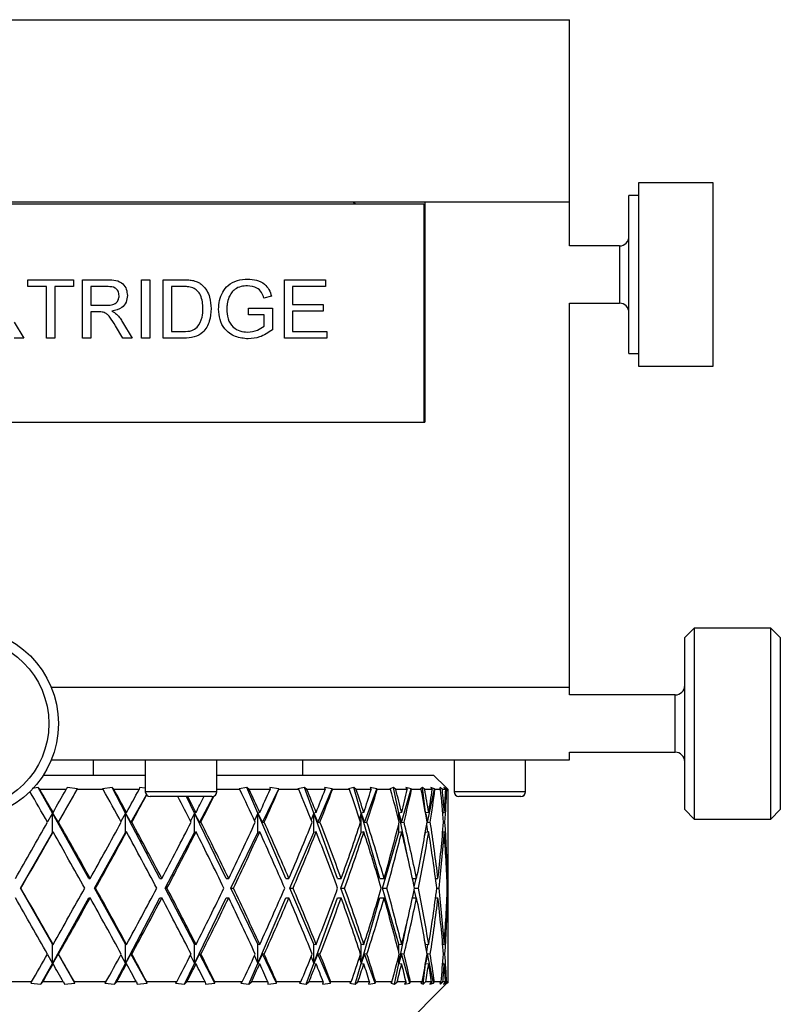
# Model space of a CAD drawing. Header units: inches. Extents: x 1.2 to 20.6, y 1.1 to 16.7.
# Tile 7 of 16: x 11.1 to 12.6, y 3.1 to 5.2. Entities that reach past the tile are written whole.
import ezdxf

# ---------------------------------------------------------------- set-up
doc = ezdxf.new("R2010")
doc.units = ezdxf.units.IN
doc.header["$MEASUREMENT"] = 0

msp = doc.modelspace()

# ---------------------------------------------------------------- linework, layer by layer
at = {"color": 7, "linetype": 'Continuous', "lineweight": 25}
for p, q in [((9.7069, 5.1525), (12.2069, 5.1525)), ((12.2069, 4.7775), (12.2069, 5.1525)), ((12.5025, 4.8165), (12.349, 4.8165)), ((12.349, 4.8165), (12.349, 4.4385)), ((12.5025, 4.4385), (12.5025, 4.8165)), ((12.349, 4.7903), (12.3293, 4.7903)), ((12.3293, 4.4647), (12.3293, 4.7903)), ((10.0048, 4.7775), (12.2069, 4.7775)), ((10.0068, 4.7735), (11.9068, 4.7735)), ((11.7613, 4.7775), (11.7658, 4.773)), ((11.9068, 4.7735), (11.9068, 4.3235)), ((11.9088, 4.7775), (11.9088, 4.3235)), ((11.9088, 4.7775), (12.2068, 4.7775)), ((12.2068, 4.6866), (12.2068, 4.7775)), ((11.9088, 4.6866), (11.9068, 4.6866)), ((12.3096, 4.6866), (12.2068, 4.6866)), ((12.3096, 4.6866), (12.3096, 4.5925)), ((11.0909, 4.6167), (11.1849, 4.6167)), ((11.0909, 4.6028), (11.0909, 4.6167)), ((11.1849, 4.6167), (11.1849, 4.6028)), ((11.2033, 4.6167), (11.2555, 4.6167)), ((11.2033, 4.4965), (11.2033, 4.6167)), ((11.325, 4.6167), (11.342, 4.6167)), ((11.325, 4.4965), (11.325, 4.6167)), ((11.342, 4.6167), (11.342, 4.4965)), ((11.3697, 4.6167), (11.4108, 4.6167)), ((11.3697, 4.4965), (11.3697, 4.6167)), ((11.6193, 4.6167), (11.704, 4.6167)), ((11.6193, 4.4965), (11.6193, 4.6167)), ((11.704, 4.6167), (11.704, 4.6028)), ((11.1294, 4.6028), (11.0909, 4.6028)), ((11.1294, 4.4965), (11.1294, 4.6028)), ((11.1464, 4.6028), (11.1464, 4.4965)), ((11.1849, 4.6028), (11.1464, 4.6028)), ((11.2561, 4.6028), (11.2203, 4.6028)), ((11.2203, 4.6028), (11.2203, 4.5643)), ((11.411, 4.6028), (11.3867, 4.6028)), ((11.3867, 4.6028), (11.3867, 4.5104)), ((11.6362, 4.6028), (11.6362, 4.5659)), ((11.704, 4.6028), (11.6362, 4.6028)), ((12.3096, 4.5925), (12.3096, 4.5685)), ((11.2203, 4.5643), (11.2525, 4.5643)), ((11.5926, 4.5828), (11.5771, 4.5789)), ((11.6362, 4.5659), (11.6994, 4.5659)), ((11.6994, 4.5659), (11.6994, 4.552)), ((11.9068, 4.5685), (11.9088, 4.5685)), ((12.2068, 3.7775), (12.2068, 4.5685)), ((12.2068, 4.5685), (12.3096, 4.5685)), ((11.2203, 4.5505), (11.2203, 4.4965)), ((11.2376, 4.5505), (11.2203, 4.5505)), ((11.5453, 4.5582), (11.5946, 4.5582)), ((11.5453, 4.5443), (11.5453, 4.5582)), ((11.5777, 4.5443), (11.5453, 4.5443)), ((11.5777, 4.5215), (11.5777, 4.5443)), ((11.5946, 4.5582), (11.5946, 4.5137)), ((11.6362, 4.552), (11.6362, 4.5104)), ((11.6994, 4.552), (11.6362, 4.552)), ((11.0625, 4.5297), (11.0823, 4.4965)), ((11.2859, 4.5297), (11.3056, 4.4965)), ((11.2862, 4.4965), (11.2712, 4.5219)), ((11.3867, 4.5104), (11.4114, 4.5104)), ((11.6362, 4.5104), (11.7071, 4.5104)), ((11.7071, 4.5104), (11.7071, 4.4965)), ((11.0823, 4.4965), (11.0628, 4.4965)), ((11.1464, 4.4965), (11.1294, 4.4965)), ((11.2203, 4.4965), (11.2033, 4.4965)), ((11.3056, 4.4965), (11.2862, 4.4965)), ((11.342, 4.4965), (11.325, 4.4965)), ((11.4127, 4.4965), (11.3697, 4.4965)), ((11.7071, 4.4965), (11.6193, 4.4965)), ((12.3293, 4.4647), (12.349, 4.4647)), ((12.349, 4.4385), (12.5025, 4.4385)), ((10.0068, 4.3235), (11.9068, 4.3235)), ((11.9068, 4.3235), (11.9088, 4.3235)), ((12.4639, 3.8994), (12.4442, 3.8797)), ((12.6214, 3.8994), (12.4639, 3.8994)), ((12.4639, 3.8994), (12.4639, 3.5996)), ((12.6411, 3.8797), (12.6214, 3.8994)), ((12.6214, 3.5057), (12.6214, 3.8994)), ((12.4442, 3.6099), (12.4442, 3.8797)), ((12.6411, 3.8797), (12.6411, 3.5253)), ((11.1388, 3.7775), (12.2068, 3.7775)), ((12.2068, 3.7616), (12.2068, 3.7775)), ((12.4246, 3.7616), (12.2068, 3.7616)), ((12.4246, 3.6716), (12.4246, 3.7616)), ((12.4246, 3.6435), (12.4246, 3.6716)), ((12.2068, 3.6435), (12.4246, 3.6435)), ((12.2068, 3.6275), (12.2068, 3.6435)), ((11.1388, 3.6275), (12.2068, 3.6275)), ((11.2261, 3.5965), (11.2261, 3.6275)), ((11.3327, 3.6275), (11.3327, 3.5622)), ((11.48, 3.5622), (11.48, 3.6275)), ((11.6568, 3.6275), (11.6568, 3.5965)), ((11.9689, 3.6275), (11.9689, 3.5622)), ((12.1162, 3.5622), (12.1162, 3.6275)), ((12.1164, 3.5622), (12.1164, 3.6275)), ((11.1227, 3.5965), (11.3327, 3.5965)), ((11.48, 3.5965), (11.9268, 3.5965)), ((11.9527, 3.5707), (11.9268, 3.5965)), ((12.4442, 3.5253), (12.4442, 3.6099)), ((12.4639, 3.5996), (12.4639, 3.5057)), ((11.1123, 3.5706), (11.0994, 3.569)), ((11.1158, 3.5665), (11.1123, 3.5706)), ((11.1415, 3.5183), (11.1123, 3.5706)), ((11.1715, 3.5706), (11.1696, 3.5665)), ((11.1929, 3.5681), (11.1715, 3.5706)), ((11.2643, 3.5706), (11.2446, 3.5681)), ((11.2683, 3.5665), (11.2643, 3.5706)), ((11.2918, 3.5183), (11.2643, 3.5706)), ((11.321, 3.5706), (11.3198, 3.5665)), ((11.3327, 3.5692), (11.321, 3.5706)), ((11.542, 3.5706), (11.526, 3.5681)), ((11.5467, 3.5665), (11.542, 3.5706)), ((11.5643, 3.5183), (11.542, 3.5706)), ((11.6076, 3.5681), (11.5896, 3.5706)), ((11.5896, 3.5706), (11.59, 3.5665)), ((11.6608, 3.5706), (11.6473, 3.5681)), ((11.6657, 3.5665), (11.6608, 3.5706)), ((11.6797, 3.5183), (11.6608, 3.5706)), ((11.7181, 3.5681), (11.7021, 3.5706)), ((11.7021, 3.5706), (11.7033, 3.5665)), ((11.7623, 3.5706), (11.7516, 3.5681)), ((11.7673, 3.5665), (11.7623, 3.5706)), ((11.7773, 3.5183), (11.7623, 3.5706)), ((11.8098, 3.5681), (11.7963, 3.5706)), ((11.7963, 3.5706), (11.7982, 3.5665)), ((11.844, 3.5706), (11.8364, 3.5681)), ((11.849, 3.5665), (11.844, 3.5706)), ((11.8548, 3.5183), (11.844, 3.5706)), ((11.8805, 3.5681), (11.8698, 3.5706)), ((11.8698, 3.5706), (11.8724, 3.5665)), ((11.9039, 3.5706), (11.8995, 3.5681)), ((11.9087, 3.5665), (11.9039, 3.5706)), ((11.9099, 3.5195), (11.9039, 3.5706)), ((11.9284, 3.5681), (11.9208, 3.5706)), ((11.9208, 3.5706), (11.924, 3.5665)), ((11.9404, 3.5706), (11.9394, 3.5681)), ((11.9449, 3.5665), (11.9404, 3.5706)), ((11.9405, 3.567), (11.9404, 3.5706)), ((11.9525, 3.5681), (11.9481, 3.5706)), ((11.9481, 3.5706), (11.9519, 3.5665)), ((11.9568, 3.5665), (11.9527, 3.5706)), ((11.9527, 3.5706), (11.9551, 3.5681)), ((11.1696, 3.5665), (11.1158, 3.5665)), ((11.153, 3.4985), (11.1929, 3.5681)), ((11.1922, 3.5665), (11.1929, 3.5681)), ((11.2461, 3.5665), (11.1922, 3.5665)), ((11.2446, 3.5681), (11.2461, 3.5665)), ((11.3198, 3.5665), (11.2683, 3.5665)), ((11.303, 3.4985), (11.335, 3.5559)), ((11.48, 3.5622), (11.3327, 3.5622)), ((11.4701, 3.5523), (11.3426, 3.5523)), ((11.4339, 3.5183), (11.4175, 3.5523)), ((11.4445, 3.4985), (11.4731, 3.5528)), ((11.48, 3.5658), (11.4812, 3.5681)), ((11.4811, 3.5665), (11.4812, 3.5681)), ((11.5277, 3.5665), (11.4811, 3.5665)), ((11.526, 3.5681), (11.5277, 3.5665)), ((11.59, 3.5665), (11.5467, 3.5665)), ((11.574, 3.4985), (11.6076, 3.5681)), ((11.6078, 3.5665), (11.6076, 3.5681)), ((11.6491, 3.5665), (11.6078, 3.5665)), ((11.6473, 3.5681), (11.6491, 3.5665)), ((11.7033, 3.5665), (11.6657, 3.5665)), ((11.6883, 3.4985), (11.7181, 3.5681)), ((11.7186, 3.5665), (11.7181, 3.5681)), ((11.7535, 3.5665), (11.7186, 3.5665)), ((11.7516, 3.5681), (11.7535, 3.5665)), ((11.7982, 3.5665), (11.7673, 3.5665)), ((11.7846, 3.4985), (11.8098, 3.5681)), ((11.8105, 3.5665), (11.8098, 3.5681)), ((11.8382, 3.5665), (11.8105, 3.5665)), ((11.8364, 3.5681), (11.8382, 3.5665)), ((11.8724, 3.5665), (11.849, 3.5665)), ((11.8605, 3.4985), (11.8805, 3.5681)), ((11.8815, 3.5665), (11.8805, 3.5681)), ((11.9013, 3.5665), (11.8815, 3.5665)), ((11.8995, 3.5681), (11.9013, 3.5665)), ((11.924, 3.5665), (11.9087, 3.5665)), ((11.9142, 3.4985), (11.9284, 3.5681)), ((11.9297, 3.5665), (11.9284, 3.5681)), ((11.9411, 3.5665), (11.9297, 3.5665)), ((11.9394, 3.5681), (11.9411, 3.5665)), ((11.9519, 3.5665), (11.9449, 3.5665)), ((11.9515, 3.5595), (11.9525, 3.5681)), ((11.9539, 3.5665), (11.9525, 3.5681)), ((11.9566, 3.5665), (11.9539, 3.5665)), ((11.9551, 3.5681), (11.9566, 3.5665)), ((12.1162, 3.5622), (11.9689, 3.5622)), ((12.1063, 3.5523), (11.9788, 3.5523)), ((12.1065, 3.5523), (12.1063, 3.5523)), ((12.1164, 3.5622), (12.1162, 3.5622)), ((11.9568, 3.4676), (11.9568, 3.5309)), ((11.1415, 3.5183), (11.131, 3.4998)), ((11.1427, 3.5193), (11.1415, 3.5183)), ((11.1415, 3.4783), (11.1415, 3.5183)), ((11.2166, 3.3834), (11.1415, 3.5183)), ((11.1415, 3.5183), (11.153, 3.4985)), ((11.2918, 3.5183), (11.2824, 3.5007)), ((11.2942, 3.5193), (11.2918, 3.5183)), ((11.2918, 3.4783), (11.2918, 3.5183)), ((11.3629, 3.3834), (11.2918, 3.5183)), ((11.2918, 3.5183), (11.303, 3.4985)), ((11.4339, 3.5183), (11.4258, 3.5017)), ((11.4373, 3.5193), (11.4339, 3.5183)), ((11.4339, 3.4783), (11.4339, 3.5183)), ((11.4991, 3.3834), (11.4339, 3.5183)), ((11.4339, 3.5183), (11.4445, 3.4985)), ((11.5643, 3.5183), (11.5577, 3.503)), ((11.5686, 3.5193), (11.5643, 3.5183)), ((11.5643, 3.4783), (11.5643, 3.5183)), ((11.622, 3.3834), (11.5643, 3.5183)), ((11.5643, 3.5183), (11.574, 3.4985)), ((11.6797, 3.5183), (11.6747, 3.5045)), ((11.6848, 3.5193), (11.6797, 3.5183)), ((11.6797, 3.4783), (11.6797, 3.5183)), ((11.7285, 3.3834), (11.6797, 3.5183)), ((11.6797, 3.5183), (11.6883, 3.4985)), ((11.7773, 3.5183), (11.774, 3.5068)), ((11.7831, 3.5193), (11.7773, 3.5183)), ((11.7773, 3.4783), (11.7773, 3.5183)), ((11.816, 3.3834), (11.7773, 3.5183)), ((11.7773, 3.5183), (11.7846, 3.4985)), ((11.8548, 3.5183), (11.8531, 3.5106)), ((11.861, 3.5193), (11.8548, 3.5183)), ((11.8548, 3.5043), (11.8548, 3.5183)), ((11.873, 3.4294), (11.8548, 3.5183)), ((11.8548, 3.5183), (11.8605, 3.4985)), ((11.9167, 3.5193), (11.9101, 3.5184)), ((11.9105, 3.5163), (11.9142, 3.4985)), ((11.9488, 3.5193), (11.9456, 3.5189)), ((11.946, 3.5136), (11.9467, 3.519)), ((12.4442, 3.5253), (12.4639, 3.5057)), ((12.6214, 3.5057), (12.6411, 3.5253)), ((11.153, 3.4985), (11.1541, 3.4993)), ((11.303, 3.4985), (11.305, 3.4993)), ((11.4445, 3.4985), (11.4474, 3.4993)), ((11.574, 3.4985), (11.5777, 3.4993)), ((11.6883, 3.4985), (11.6927, 3.4993)), ((11.7846, 3.4985), (11.7895, 3.4993)), ((11.8548, 3.4783), (11.8548, 3.4943)), ((11.8605, 3.4985), (11.8659, 3.4993)), ((11.9147, 3.479), (11.9128, 3.4954)), ((11.9142, 3.4985), (11.9199, 3.4993)), ((11.9472, 3.4989), (11.9502, 3.4993)), ((12.4639, 3.5057), (12.6214, 3.5057)), ((11.0755, 3.3634), (11.1415, 3.4783)), ((11.1427, 3.4793), (11.1415, 3.4783)), ((11.2278, 3.3634), (11.2918, 3.4783)), ((11.2942, 3.4793), (11.2918, 3.4783)), ((11.3734, 3.3634), (11.4339, 3.4783)), ((11.4373, 3.4793), (11.4339, 3.4783)), ((11.5088, 3.3634), (11.5643, 3.4783)), ((11.5686, 3.4793), (11.5643, 3.4783)), ((11.6306, 3.3634), (11.6797, 3.4783)), ((11.6848, 3.4793), (11.6797, 3.4783)), ((11.7358, 3.3634), (11.7773, 3.4783)), ((11.7831, 3.4793), (11.7773, 3.4783)), ((11.8218, 3.3634), (11.8548, 3.4783)), ((11.861, 3.4793), (11.8548, 3.4783)), ((11.9082, 3.4694), (11.9101, 3.4783)), ((11.9101, 3.4783), (11.9101, 3.4798)), ((11.9167, 3.4793), (11.9101, 3.4783)), ((11.9488, 3.4793), (11.9455, 3.4788)), ((11.9568, 3.2992), (11.9568, 3.4276)), ((11.2166, 3.3834), (11.2193, 3.3834)), ((11.3629, 3.3834), (11.367, 3.3834)), ((11.4991, 3.3834), (11.5046, 3.3834)), ((11.622, 3.3834), (11.6287, 3.3834)), ((11.7285, 3.3834), (11.7363, 3.3834)), ((11.816, 3.3834), (11.8247, 3.3834)), ((11.8833, 3.3834), (11.8918, 3.3834)), ((11.887, 3.366), (11.8906, 3.3834)), ((11.9308, 3.3834), (11.9358, 3.3834)), ((11.9543, 3.3834), (11.9557, 3.3834)), ((11.1415, 3.2484), (11.0755, 3.3634)), ((11.0755, 3.3634), (11.0766, 3.3634)), ((11.2918, 3.2484), (11.2278, 3.3634)), ((11.2278, 3.3634), (11.2304, 3.3634)), ((11.4339, 3.2484), (11.3734, 3.3634)), ((11.3734, 3.3634), (11.3775, 3.3634)), ((11.5643, 3.2484), (11.5088, 3.3634)), ((11.5088, 3.3634), (11.5142, 3.3634)), ((11.6797, 3.2484), (11.6306, 3.3634)), ((11.6306, 3.3634), (11.6372, 3.3634)), ((11.7773, 3.2484), (11.7358, 3.3634)), ((11.7358, 3.3634), (11.7435, 3.3634)), ((11.8548, 3.2484), (11.8218, 3.3634)), ((11.8218, 3.3634), (11.8304, 3.3634)), ((11.8906, 3.3434), (11.887, 3.3608)), ((11.8876, 3.3634), (11.8958, 3.3634)), ((11.9333, 3.3634), (11.9381, 3.3634)), ((11.955, 3.3634), (11.9562, 3.3634)), ((11.1415, 3.2084), (11.2166, 3.3434)), ((11.2166, 3.3434), (11.2193, 3.3434)), ((11.2918, 3.2084), (11.3629, 3.3434)), ((11.3629, 3.3434), (11.367, 3.3434)), ((11.4339, 3.2084), (11.4991, 3.3434)), ((11.4991, 3.3434), (11.5046, 3.3434)), ((11.5643, 3.2084), (11.622, 3.3434)), ((11.622, 3.3434), (11.6287, 3.3434)), ((11.6797, 3.2084), (11.7285, 3.3434)), ((11.7285, 3.3434), (11.7363, 3.3434)), ((11.7773, 3.2084), (11.816, 3.3434)), ((11.816, 3.3434), (11.8247, 3.3434)), ((11.8833, 3.3434), (11.8918, 3.3434)), ((11.9308, 3.3434), (11.9358, 3.3434)), ((11.9543, 3.3434), (11.9557, 3.3434)), ((11.8548, 3.2084), (11.873, 3.2974)), ((11.1415, 3.2084), (11.1415, 3.2484)), ((11.1415, 3.2484), (11.1427, 3.2475)), ((11.2918, 3.2084), (11.2918, 3.2484)), ((11.2918, 3.2484), (11.2942, 3.2475)), ((11.4339, 3.2084), (11.4339, 3.2484)), ((11.4339, 3.2484), (11.4373, 3.2475)), ((11.5643, 3.2084), (11.5643, 3.2484)), ((11.5643, 3.2484), (11.5686, 3.2475)), ((11.6797, 3.2084), (11.6797, 3.2484)), ((11.6797, 3.2484), (11.6848, 3.2475)), ((11.7773, 3.2084), (11.7773, 3.2484)), ((11.7773, 3.2484), (11.7831, 3.2475)), ((11.8548, 3.2325), (11.8548, 3.2484)), ((11.8548, 3.2484), (11.861, 3.2475)), ((11.9101, 3.2484), (11.9082, 3.2574)), ((11.9101, 3.247), (11.9101, 3.2484)), ((11.9101, 3.2484), (11.9167, 3.2475)), ((11.9128, 3.2313), (11.9147, 3.2478)), ((11.9455, 3.2479), (11.9488, 3.2475)), ((11.9568, 3.1959), (11.9568, 3.2592)), ((11.131, 3.2269), (11.1415, 3.2084)), ((11.153, 3.2283), (11.1415, 3.2084)), ((11.1541, 3.2275), (11.153, 3.2283)), ((11.1876, 3.168), (11.153, 3.2283)), ((11.2824, 3.226), (11.2918, 3.2084)), ((11.303, 3.2283), (11.2918, 3.2084)), ((11.305, 3.2275), (11.303, 3.2283)), ((11.3366, 3.168), (11.303, 3.2283)), ((11.4258, 3.225), (11.4339, 3.2084)), ((11.4445, 3.2283), (11.4339, 3.2084)), ((11.4474, 3.2275), (11.4445, 3.2283)), ((11.4763, 3.168), (11.4445, 3.2283)), ((11.574, 3.2283), (11.5643, 3.2084)), ((11.5777, 3.2275), (11.574, 3.2283)), ((11.6031, 3.168), (11.574, 3.2283)), ((11.6883, 3.2283), (11.6797, 3.2084)), ((11.6927, 3.2275), (11.6883, 3.2283)), ((11.7141, 3.168), (11.6883, 3.2283)), ((11.7846, 3.2283), (11.7773, 3.2084)), ((11.7895, 3.2275), (11.7846, 3.2283)), ((11.8064, 3.168), (11.7846, 3.2283)), ((11.8605, 3.2283), (11.8548, 3.2084)), ((11.8659, 3.2275), (11.8605, 3.2283)), ((11.8778, 3.168), (11.8605, 3.2283)), ((11.9142, 3.2283), (11.9105, 3.2104)), ((11.9199, 3.2275), (11.9142, 3.2283)), ((11.9265, 3.168), (11.9142, 3.2283)), ((11.9502, 3.2275), (11.9472, 3.2279)), ((11.1176, 3.1656), (11.1415, 3.2084)), ((11.1415, 3.2084), (11.1427, 3.2075)), ((11.2693, 3.1656), (11.2918, 3.2084)), ((11.2918, 3.2084), (11.2942, 3.2075)), ((11.4132, 3.1656), (11.4339, 3.2084)), ((11.4339, 3.2084), (11.4373, 3.2075)), ((11.546, 3.1656), (11.5643, 3.2084)), ((11.5577, 3.2238), (11.5643, 3.2084)), ((11.5643, 3.2084), (11.5686, 3.2075)), ((11.6642, 3.1656), (11.6797, 3.2084)), ((11.6747, 3.2222), (11.6797, 3.2084)), ((11.6797, 3.2084), (11.6848, 3.2075)), ((11.765, 3.1656), (11.7773, 3.2084)), ((11.774, 3.22), (11.7773, 3.2084)), ((11.7773, 3.2084), (11.7831, 3.2075)), ((11.846, 3.1656), (11.8548, 3.2084)), ((11.8531, 3.2162), (11.8548, 3.2084)), ((11.8548, 3.2084), (11.8548, 3.2225)), ((11.8548, 3.2084), (11.861, 3.2075)), ((11.905, 3.1656), (11.9099, 3.2073)), ((11.9101, 3.2084), (11.9167, 3.2075)), ((11.9456, 3.2079), (11.9488, 3.2075)), ((11.9467, 3.2078), (11.946, 3.2132)), ((11.0985, 3.1703), (11.0315, 3.1703)), ((11.0985, 3.1703), (11.0967, 3.168)), ((11.0967, 3.168), (11.1176, 3.1656)), ((11.1176, 3.1656), (11.1215, 3.1703)), ((11.1639, 3.1703), (11.1215, 3.1703)), ((11.1639, 3.1703), (11.1661, 3.1656)), ((11.1661, 3.1656), (11.1876, 3.168)), ((11.1876, 3.168), (11.1866, 3.1703)), ((11.2516, 3.1703), (11.1866, 3.1703)), ((11.2516, 3.1703), (11.2495, 3.168)), ((11.2495, 3.168), (11.2693, 3.1656)), ((11.2693, 3.1656), (11.2738, 3.1703)), ((11.3144, 3.1703), (11.2738, 3.1703)), ((11.3144, 3.1703), (11.3157, 3.1656)), ((11.3157, 3.1656), (11.3366, 3.168)), ((11.3366, 3.168), (11.336, 3.1703)), ((11.3975, 3.1703), (11.336, 3.1703)), ((11.3975, 3.1703), (11.3951, 3.168)), ((11.3951, 3.168), (11.4132, 3.1656)), ((11.4132, 3.1656), (11.4182, 3.1703)), ((11.4561, 3.1703), (11.4182, 3.1703)), ((11.4561, 3.1703), (11.4565, 3.1656)), ((11.4565, 3.1656), (11.4763, 3.168)), ((11.4763, 3.168), (11.4761, 3.1703)), ((11.5325, 3.1703), (11.4761, 3.1703)), ((11.5325, 3.1703), (11.5299, 3.168)), ((11.5299, 3.168), (11.546, 3.1656)), ((11.546, 3.1656), (11.5513, 3.1703)), ((11.5855, 3.1703), (11.5513, 3.1703)), ((11.5855, 3.1703), (11.585, 3.1656)), ((11.585, 3.1656), (11.6031, 3.168)), ((11.6031, 3.168), (11.6034, 3.1703)), ((11.6533, 3.1703), (11.6034, 3.1703)), ((11.6533, 3.1703), (11.6507, 3.168)), ((11.6507, 3.168), (11.6642, 3.1656)), ((11.6642, 3.1656), (11.6698, 3.1703)), ((11.6994, 3.1703), (11.6698, 3.1703)), ((11.6994, 3.1703), (11.6981, 3.1656)), ((11.6981, 3.1656), (11.7141, 3.168)), ((11.7141, 3.168), (11.7148, 3.1703)), ((11.757, 3.1703), (11.7148, 3.1703)), ((11.757, 3.1703), (11.7543, 3.168)), ((11.7543, 3.168), (11.765, 3.1656)), ((11.765, 3.1656), (11.7707, 3.1703)), ((11.795, 3.1703), (11.7707, 3.1703)), ((11.795, 3.1703), (11.7928, 3.1656)), ((11.7928, 3.1656), (11.8064, 3.168)), ((11.8064, 3.168), (11.8075, 3.1703)), ((11.841, 3.1703), (11.8075, 3.1703)), ((11.841, 3.1703), (11.8383, 3.168)), ((11.8383, 3.168), (11.846, 3.1656)), ((11.846, 3.1656), (11.8516, 3.1703)), ((11.87, 3.1703), (11.8516, 3.1703)), ((11.8631, 3.0765), (11.9527, 3.1661)), ((11.87, 3.1703), (11.867, 3.1656)), ((11.867, 3.1656), (11.8778, 3.168)), ((11.8778, 3.168), (11.8793, 3.1703)), ((11.9032, 3.1703), (11.8793, 3.1703)), ((11.9032, 3.1703), (11.9006, 3.168)), ((11.9006, 3.168), (11.905, 3.1656)), ((11.905, 3.1656), (11.9104, 3.1703)), ((11.9225, 3.1703), (11.9104, 3.1703)), ((11.9225, 3.1703), (11.9188, 3.1656)), ((11.9188, 3.1656), (11.9265, 3.168)), ((11.9265, 3.168), (11.9283, 3.1703)), ((11.9421, 3.1703), (11.9283, 3.1703)), ((11.9421, 3.1703), (11.9396, 3.168)), ((11.9396, 3.168), (11.9407, 3.1656)), ((11.9407, 3.1656), (11.9458, 3.1703)), ((11.9407, 3.1656), (11.9408, 3.1691)), ((11.9513, 3.1703), (11.9458, 3.1703)), ((11.9513, 3.1703), (11.9469, 3.1656)), ((11.9469, 3.1656), (11.9514, 3.168)), ((11.9514, 3.168), (11.9511, 3.1701)), ((11.9514, 3.168), (11.9535, 3.1703)), ((11.9521, 3.1656), (11.9568, 3.1703)), ((11.9545, 3.168), (11.9527, 3.1662)), ((11.9567, 3.1703), (11.9535, 3.1703)), ((11.9567, 3.1703), (11.9545, 3.168))]:
    msp.add_line(p, q, dxfattribs=at)
for radius in [0.1969, 0.1772]:
    msp.add_circle((10.9568, 3.7025), radius, dxfattribs=at)
for centre, radius, start, end in [((12.3096, 4.7063), 0.0197, 270, 0), ((12.3096, 4.5488), 0.0197, 0, 90), ((12.4246, 3.7813), 0.0197, 270, 0), ((12.4246, 3.6238), 0.0197, 0, 90), ((11.3426, 3.5622), 0.00984, 180, 270), ((11.4701, 3.5622), 0.00984, 270, 0), ((11.9788, 3.5622), 0.00984, 180, 270), ((12.1063, 3.5622), 0.00984, 270, 0), ((12.1065, 3.5622), 0.00984, 270, 0)]:
    msp.add_arc(centre, radius, start, end, dxfattribs=at)
for centre, major_axis, ratio, start_param, end_param in [((10.9568, 3.3434), (-0.98, 1.7284), 0.115137, 4.737321, 4.773994), ((10.9568, 3.3834), (-0.98, 1.7284), 0.115137, 4.725738, 4.753123), ((10.9568, 3.3834), (0.9967, 1.7314), 0.046971, 4.817961, 4.845346), ((10.9568, 3.3434), (0.9967, 1.7314), 0.046971, 4.829544, 4.868601), ((10.9568, 3.3434), (-0.9486, 1.7233), 0.183581, 4.701795, 4.740852), ((10.9568, 3.3834), (-0.9486, 1.7233), 0.183581, 4.690212, 4.717597), ((10.9568, 3.3834), (0.98, 1.7284), 0.115137, 4.85612, 4.883505), ((10.9568, 3.3434), (0.98, 1.7284), 0.115137, 4.867703, 4.900298), ((10.9568, 3.3434), (-0.9013, 1.7171), 0.252285, 4.670851, 4.701647), ((10.9568, 3.3834), (-0.9013, 1.7171), 0.252285, 4.659268, 4.678414), ((10.9568, 3.3834), (0.9486, 1.7233), 0.183581, 4.891646, 4.910326), ((10.9568, 3.3434), (0.9486, 1.7233), 0.183581, 4.903229, 4.934624), ((10.9568, 3.3434), (0.9486, 1.7233), 0.183581, 4.941019, 4.942286), ((10.9568, 3.3434), (-0.8357, 1.7112), 0.3209, 4.647046, 4.686103), ((10.9568, 3.3834), (-0.8357, 1.7112), 0.3209, 4.635463, 4.662848), ((10.9568, 3.3834), (0.9013, 1.7171), 0.252285, 4.92259, 4.949975), ((10.9568, 3.3434), (0.9013, 1.7171), 0.252285, 4.934173, 4.97323), ((10.9568, 3.3434), (-0.7484, 1.7075), 0.388462, 4.633872, 4.67293), ((10.9568, 3.3834), (-0.7484, 1.7075), 0.388462, 4.622289, 4.649675), ((10.9568, 3.3834), (0.8357, 1.7112), 0.3209, 4.946395, 4.97378), ((10.9568, 3.3434), (0.8357, 1.7112), 0.3209, 4.957978, 4.997035), ((10.9568, 3.3434), (-0.6337, 1.7081), 0.452884, 4.636047, 4.675105), ((10.9568, 3.3834), (-0.6337, 1.7081), 0.452884, 4.624464, 4.65185), ((10.9568, 3.3834), (0.7484, 1.7075), 0.388462, 4.959568, 4.986954), ((10.9568, 3.3434), (0.7484, 1.7075), 0.388462, 4.971151, 5.010209), ((10.9568, 3.3434), (-0.4847, 1.7143), 0.510211, 4.659231, 4.698288), ((10.9568, 3.3834), (-0.4847, 1.7143), 0.510211, 4.647648, 4.675033), ((10.9568, 3.3834), (0.6337, 1.7081), 0.452884, 4.957393, 4.984779), ((10.9568, 3.3434), (0.6337, 1.7081), 0.452884, 4.968976, 5.008034), ((10.9568, 3.3434), (-0.296, 1.7243), 0.553962, 4.707691, 4.746749), ((10.9568, 3.3834), (-0.296, 1.7243), 0.553962, 4.696108, 4.723494), ((10.9568, 3.3834), (0.4847, 1.7143), 0.510211, 4.93421, 4.961595), ((10.9568, 3.3434), (0.4847, 1.7143), 0.510211, 4.945793, 4.98485), ((10.9568, 3.3434), (-0.0728, 1.7315), 0.575988, 4.778311, 4.817368), ((10.9568, 3.3834), (-0.0728, 1.7315), 0.575988, 4.766728, 4.794113), ((10.9568, 3.3834), (0.296, 1.7243), 0.553962, 4.885749, 4.913135), ((10.9568, 3.3434), (0.296, 1.7243), 0.553962, 4.897332, 4.93639), ((10.9568, 3.3434), (0.1607, 1.7296), 0.570645, 4.873816, 4.894547), ((10.9568, 3.3834), (0.1607, 1.7296), 0.570645, 4.8622, 4.871292), ((10.9568, 3.3834), (0.9967, 1.7314), 0.046971, 4.739421, 4.806378), ((10.9568, 3.3834), (-0.98, 1.7284), 0.115137, 4.647198, 4.714155), ((10.9568, 3.3834), (0.98, 1.7284), 0.115137, 4.77758, 4.844537), ((10.9568, 3.3834), (-0.9486, 1.7233), 0.183581, 4.611672, 4.678629), ((10.9568, 3.3834), (0.9486, 1.7233), 0.183581, 4.813106, 4.880063), ((10.9568, 3.3834), (-0.9013, 1.7171), 0.252285, 4.580728, 4.647685), ((10.9568, 3.3834), (0.9013, 1.7171), 0.252285, 4.84405, 4.911007), ((10.9568, 3.3834), (-0.8357, 1.7112), 0.3209, 4.556923, 4.62388), ((10.9568, 3.3834), (0.8357, 1.7112), 0.3209, 4.867855, 4.934812), ((10.9568, 3.3834), (-0.7484, 1.7075), 0.388462, 4.543749, 4.610706), ((10.9568, 3.3834), (0.7484, 1.7075), 0.388462, 4.881029, 4.947985), ((10.9568, 3.3834), (-0.6337, 1.7081), 0.452884, 4.545925, 4.612881), ((10.9568, 3.3834), (0.6337, 1.7081), 0.452884, 4.878853, 4.94581), ((10.9568, 3.3834), (-0.4847, 1.7143), 0.510211, 4.569108, 4.636065), ((10.9568, 3.3834), (0.4847, 1.7143), 0.510211, 4.85567, 4.922627), ((10.9568, 3.3834), (-0.296, 1.7243), 0.553962, 4.617568, 4.684525), ((10.9568, 3.3834), (0.296, 1.7243), 0.553962, 4.807209, 4.874166), ((10.9568, 3.3834), (-0.0728, 1.7315), 0.575988, 4.688188, 4.755145), ((10.9568, 3.3434), (0.9967, 1.7314), 0.046971, 4.750968, 4.817961), ((10.9568, 3.3434), (-0.98, 1.7284), 0.115137, 4.658745, 4.725738), ((10.9568, 3.3434), (0.98, 1.7284), 0.115137, 4.789127, 4.85612), ((10.9568, 3.3434), (-0.9486, 1.7233), 0.183581, 4.623219, 4.690212), ((10.9568, 3.3434), (0.9486, 1.7233), 0.183581, 4.824653, 4.891646), ((10.9568, 3.3434), (-0.9013, 1.7171), 0.252285, 4.592275, 4.659268), ((10.9568, 3.3434), (0.9013, 1.7171), 0.252285, 4.855597, 4.92259), ((10.9568, 3.3434), (-0.8357, 1.7112), 0.3209, 4.56847, 4.635463), ((10.9568, 3.3434), (0.8357, 1.7112), 0.3209, 4.879402, 4.946395), ((10.9568, 3.3434), (-0.7484, 1.7075), 0.388462, 4.555297, 4.622289), ((10.9568, 3.3434), (0.7484, 1.7075), 0.388462, 4.892576, 4.959568), ((10.9568, 3.3434), (-0.6337, 1.7081), 0.452884, 4.557472, 4.624464), ((10.9568, 3.3434), (0.6337, 1.7081), 0.452884, 4.890401, 4.957393), ((10.9568, 3.3434), (-0.4847, 1.7143), 0.510211, 4.580655, 4.647648), ((10.9568, 3.3434), (0.4847, 1.7143), 0.510211, 4.867217, 4.93421), ((10.9568, 3.3434), (-0.296, 1.7243), 0.553962, 4.629116, 4.696108), ((10.9568, 3.3434), (0.296, 1.7243), 0.553962, 4.818757, 4.885749), ((10.9568, 3.3434), (-0.0728, 1.7315), 0.575988, 4.699735, 4.766728), ((10.9568, 3.3834), (0.0728, 1.7315), 0.575988, 4.73659, 4.785221), ((10.9568, 3.3434), (0.0728, 1.7315), 0.575988, 4.748137, 4.796782), ((10.9568, 3.3834), (-0.9967, 1.7314), 0.046971, 4.606817, 4.67381), ((10.9568, 3.3834), (0.98, 1.7284), 0.115137, 4.69904, 4.766033), ((10.9568, 3.3834), (-0.98, 1.7284), 0.115137, 4.568658, 4.635651), ((10.9568, 3.3834), (0.9486, 1.7233), 0.183581, 4.734566, 4.801559), ((10.9568, 3.3834), (-0.9486, 1.7233), 0.183581, 4.533132, 4.600125), ((10.9568, 3.3834), (0.9013, 1.7171), 0.252285, 4.76551, 4.832503), ((10.9568, 3.3834), (-0.9013, 1.7171), 0.252285, 4.502188, 4.569181), ((10.9568, 3.3834), (0.8357, 1.7112), 0.3209, 4.789315, 4.856308), ((10.9568, 3.3834), (-0.8357, 1.7112), 0.3209, 4.478383, 4.545376), ((10.9568, 3.3834), (0.7484, 1.7075), 0.388462, 4.802489, 4.869481), ((10.9568, 3.3834), (-0.7484, 1.7075), 0.388462, 4.465209, 4.532202), ((10.9568, 3.3834), (0.6337, 1.7081), 0.452884, 4.800313, 4.867306), ((10.9568, 3.3834), (-0.6337, 1.7081), 0.452884, 4.467385, 4.534377), ((10.9568, 3.3834), (0.4847, 1.7143), 0.510211, 4.77713, 4.844123), ((10.9568, 3.3834), (-0.4847, 1.7143), 0.510211, 4.490568, 4.55756), ((10.9568, 3.3834), (0.296, 1.7243), 0.553962, 4.72867, 4.795662), ((10.9568, 3.3834), (-0.296, 1.7243), 0.553962, 4.539029, 4.606021), ((10.9568, 3.3834), (0.0728, 1.7315), 0.575988, 4.65805, 4.725043), ((10.9568, 3.3834), (-0.0728, 1.7315), 0.575988, 4.627996, 4.676641), ((10.9568, 3.3434), (-0.9967, 1.7314), 0.046971, 4.6184, 4.685357), ((10.9568, 3.3434), (0.98, 1.7284), 0.115137, 4.710623, 4.77758), ((10.9568, 3.3434), (-0.98, 1.7284), 0.115137, 4.580241, 4.647198), ((10.9568, 3.3434), (0.9486, 1.7233), 0.183581, 4.746149, 4.813106), ((10.9568, 3.3434), (-0.9486, 1.7233), 0.183581, 4.544715, 4.611672), ((10.9568, 3.3434), (0.9013, 1.7171), 0.252285, 4.777093, 4.84405), ((10.9568, 3.3434), (-0.9013, 1.7171), 0.252285, 4.513771, 4.580728), ((10.9568, 3.3434), (0.8357, 1.7112), 0.3209, 4.800898, 4.867855), ((10.9568, 3.3434), (-0.8357, 1.7112), 0.3209, 4.489966, 4.556923), ((10.9568, 3.3434), (0.7484, 1.7075), 0.388462, 4.814072, 4.881029), ((10.9568, 3.3434), (-0.7484, 1.7075), 0.388462, 4.476792, 4.543749), ((10.9568, 3.3434), (0.6337, 1.7081), 0.452884, 4.811896, 4.878853), ((10.9568, 3.3434), (-0.6337, 1.7081), 0.452884, 4.478968, 4.545925), ((10.9568, 3.3434), (0.4847, 1.7143), 0.510211, 4.788713, 4.85567), ((10.9568, 3.3434), (-0.4847, 1.7143), 0.510211, 4.502151, 4.569108), ((10.9568, 3.3434), (0.296, 1.7243), 0.553962, 4.740253, 4.807209), ((10.9568, 3.3434), (-0.296, 1.7243), 0.553962, 4.550612, 4.617568), ((10.9568, 3.3434), (0.0728, 1.7315), 0.575988, 4.669633, 4.73659), ((10.9568, 3.3434), (-0.0728, 1.7315), 0.575988, 4.639557, 4.688188), ((10.9568, 3.3834), (0.98, 1.7284), 0.115137, 4.65422, 4.687457), ((10.9568, 3.3834), (-0.9967, 1.7314), 0.046971, 4.561996, 4.595234), ((10.9568, 3.3834), (0.9486, 1.7233), 0.183581, 4.689746, 4.722983), ((10.9568, 3.3834), (-0.98, 1.7284), 0.115137, 4.523837, 4.557075), ((10.9568, 3.3834), (0.9013, 1.7171), 0.252285, 4.720689, 4.753927), ((10.9568, 3.3834), (-0.9486, 1.7233), 0.183581, 4.488311, 4.521549), ((10.9568, 3.3834), (0.8357, 1.7112), 0.3209, 4.744495, 4.777732), ((10.9568, 3.3834), (-0.9013, 1.7171), 0.252285, 4.457368, 4.490605), ((10.9568, 3.3834), (0.7484, 1.7075), 0.388462, 4.757668, 4.790906), ((10.9568, 3.3834), (-0.8357, 1.7112), 0.3209, 4.433562, 4.4668), ((10.9568, 3.3834), (0.6337, 1.7081), 0.452884, 4.755493, 4.788731), ((10.9568, 3.3834), (-0.7484, 1.7075), 0.388462, 4.420389, 4.453627), ((10.9568, 3.3834), (0.4847, 1.7143), 0.510211, 4.73231, 4.765547), ((10.9568, 3.3834), (-0.6337, 1.7081), 0.452884, 4.422564, 4.455802), ((10.9568, 3.3834), (0.296, 1.7243), 0.553962, 4.683849, 4.717087), ((10.9568, 3.3834), (-0.4847, 1.7143), 0.510211, 4.445747, 4.478985), ((10.9568, 3.3834), (0.0728, 1.7315), 0.575988, 4.61323, 4.646467), ((10.9568, 3.3834), (-0.296, 1.7243), 0.553962, 4.494208, 4.527446), ((10.9568, 3.3434), (0.98, 1.7284), 0.115137, 4.677459, 4.69904), ((10.9568, 3.3434), (-0.9967, 1.7314), 0.046971, 4.585236, 4.606817), ((10.9568, 3.3434), (0.9486, 1.7233), 0.183581, 4.712985, 4.734566), ((10.9568, 3.3434), (-0.98, 1.7284), 0.115137, 4.547077, 4.568658), ((10.9568, 3.3434), (0.9013, 1.7171), 0.252285, 4.743929, 4.76551), ((10.9568, 3.3434), (-0.9486, 1.7233), 0.183581, 4.511551, 4.533132), ((10.9568, 3.3434), (0.8357, 1.7112), 0.3209, 4.767734, 4.789315), ((10.9568, 3.3434), (-0.9013, 1.7171), 0.252285, 4.480607, 4.502188), ((10.9568, 3.3434), (0.7484, 1.7075), 0.388462, 4.780908, 4.802489), ((10.9568, 3.3434), (-0.8357, 1.7112), 0.3209, 4.456802, 4.478383), ((10.9568, 3.3434), (0.6337, 1.7081), 0.452884, 4.778732, 4.800313), ((10.9568, 3.3434), (-0.7484, 1.7075), 0.388462, 4.443628, 4.465209), ((10.9568, 3.3434), (0.4847, 1.7143), 0.510211, 4.755549, 4.77713), ((10.9568, 3.3434), (-0.6337, 1.7081), 0.452884, 4.445804, 4.467385), ((10.9568, 3.3434), (0.296, 1.7243), 0.553962, 4.707089, 4.72867), ((10.9568, 3.3434), (-0.4847, 1.7143), 0.510211, 4.468987, 4.490568), ((10.9568, 3.3434), (0.0728, 1.7315), 0.575988, 4.636469, 4.65805), ((10.9568, 3.3434), (-0.296, 1.7243), 0.553962, 4.517448, 4.539029), ((10.9568, 3.3834), (-0.1607, 1.7296), 0.570645, 4.536051, 4.550962), ((10.9568, 3.3434), (-0.1607, 1.7296), 0.570645, 4.55929, 4.562578)]:
    msp.add_ellipse(centre, major_axis=major_axis, ratio=ratio, start_param=start_param, end_param=end_param, dxfattribs=at)
for points, knots in [([(11.2555, 4.6167), (11.261, 4.6166), (11.272, 4.6165), (11.2868, 4.61), (11.2945, 4.5973), (11.2953, 4.5886), (11.2958, 4.5843)], [0, 0, 0, 0, 0.281671, 0.559202, 0.779411, 1, 1, 1, 1]), ([(11.4108, 4.6167), (11.4148, 4.6167), (11.4219, 4.6167), (11.4289, 4.6155), (11.432, 4.615)], [0, 0, 0, 0, 0.560174, 1, 1, 1, 1]), ([(11.432, 4.615), (11.4356, 4.6139), (11.4419, 4.6121), (11.4472, 4.6081), (11.4495, 4.6064)], [0, 0, 0, 0, 0.559847, 1, 1, 1, 1]), ([(11.4495, 4.6064), (11.453, 4.6027), (11.4601, 4.5954), (11.467, 4.5782), (11.4678, 4.5652), (11.4683, 4.5573)], [0, 0, 0, 0, 0.279769, 0.559929, 1, 1, 1, 1]), ([(11.4837, 4.556), (11.4841, 4.5621), (11.4849, 4.5743), (11.4915, 4.5915), (11.5035, 4.607), (11.5222, 4.6167), (11.5365, 4.6177), (11.5436, 4.6182)], [0, 0, 0, 0, 0.187027, 0.373982, 0.560441, 0.779885, 1, 1, 1, 1]), ([(11.5433, 4.6044), (11.5388, 4.6041), (11.5298, 4.6036), (11.5182, 4.5983), (11.5099, 4.5901), (11.5067, 4.5838), (11.5051, 4.5806)], [0, 0, 0, 0, 0.280276, 0.559955, 0.779845, 1, 1, 1, 1]), ([(11.5771, 4.5789), (11.5758, 4.5831), (11.5731, 4.5913), (11.5614, 4.6024), (11.5502, 4.6036), (11.5433, 4.6044)], [0, 0, 0, 0, 0.281603, 0.560889, 1, 1, 1, 1]), ([(11.5436, 4.6182), (11.5498, 4.6178), (11.5621, 4.617), (11.5781, 4.6094), (11.5883, 4.5968), (11.5912, 4.5875), (11.5926, 4.5828)], [0, 0, 0, 0, 0.280404, 0.559856, 0.779464, 1, 1, 1, 1]), ([(11.2788, 4.5839), (11.2785, 4.5871), (11.2777, 4.5934), (11.2694, 4.602), (11.2611, 4.6025), (11.2561, 4.6028)], [0, 0, 0, 0, 0.280406, 0.559981, 1, 1, 1, 1]), ([(11.2958, 4.5843), (11.2953, 4.5796), (11.2943, 4.5702), (11.2832, 4.5564), (11.2712, 4.5537), (11.2639, 4.552)], [0, 0, 0, 0, 0.280517, 0.560502, 1, 1, 1, 1]), ([(11.4309, 4.6004), (11.4272, 4.6012), (11.4207, 4.6028), (11.414, 4.6028), (11.411, 4.6028)], [0, 0, 0, 0, 0.559255, 1, 1, 1, 1]), ([(11.4514, 4.5575), (11.4512, 4.5622), (11.4509, 4.5716), (11.4473, 4.5844), (11.4405, 4.5947), (11.4341, 4.5985), (11.4309, 4.6004)], [0, 0, 0, 0, 0.280754, 0.560686, 0.780807, 1, 1, 1, 1]), ([(11.2525, 4.5643), (11.256, 4.5644), (11.2629, 4.5645), (11.2726, 4.5679), (11.2779, 4.5757), (11.2785, 4.5812), (11.2788, 4.5839)], [0, 0, 0, 0, 0.281563, 0.560238, 0.779872, 1, 1, 1, 1]), ([(11.5051, 4.5806), (11.5037, 4.5763), (11.5011, 4.5685), (11.5008, 4.5603), (11.5006, 4.5567)], [0, 0, 0, 0, 0.5597788, 1, 1, 1, 1]), ([(11.246, 4.5499), (11.2444, 4.5501), (11.2417, 4.5505), (11.2389, 4.5505), (11.2376, 4.5505)], [0, 0, 0, 0, 0.559853, 1, 1, 1, 1]), ([(11.2712, 4.5219), (11.2675, 4.5281), (11.2624, 4.5366), (11.254, 4.5468), (11.2487, 4.5489), (11.246, 4.5499)], [0, 0, 0, 0, 0.56088, 0.780729, 1, 1, 1, 1]), ([(11.2639, 4.552), (11.2658, 4.5511), (11.2691, 4.5494), (11.272, 4.5471), (11.2732, 4.5461)], [0, 0, 0, 0, 0.56012, 1, 1, 1, 1]), ([(11.2732, 4.5461), (11.2759, 4.5433), (11.2807, 4.5382), (11.2843, 4.5323), (11.2859, 4.5297)], [0, 0, 0, 0, 0.559794, 1, 1, 1, 1]), ([(11.4683, 4.5573), (11.4677, 4.5485), (11.4665, 4.531), (11.4543, 4.5084), (11.4335, 4.4974), (11.4197, 4.4968), (11.4127, 4.4965)], [0, 0, 0, 0, 0.28084, 0.559952, 0.779068, 1, 1, 1, 1]), ([(11.4398, 4.5189), (11.4438, 4.5256), (11.451, 4.5375), (11.4513, 4.5514), (11.4514, 4.5575)], [0, 0, 0, 0, 0.557452, 1, 1, 1, 1]), ([(11.545, 4.495), (11.5358, 4.4959), (11.5176, 4.4976), (11.4961, 4.5132), (11.4854, 4.5346), (11.4843, 4.5489), (11.4837, 4.556)], [0, 0, 0, 0, 0.280196, 0.559018, 0.77928, 1, 1, 1, 1]), ([(11.5006, 4.5567), (11.501, 4.5498), (11.5018, 4.5363), (11.5118, 4.5191), (11.5276, 4.5104), (11.5382, 4.5094), (11.5435, 4.5089)], [0, 0, 0, 0, 0.280808, 0.559487, 0.779455, 1, 1, 1, 1]), ([(11.4114, 4.5104), (11.4173, 4.5104), (11.4276, 4.5104), (11.4361, 4.5163), (11.4398, 4.5189)], [0, 0, 0, 0, 0.561861, 1, 1, 1, 1]), ([(11.5435, 4.5089), (11.5505, 4.5097), (11.563, 4.5112), (11.5732, 4.5184), (11.5777, 4.5215)], [0, 0, 0, 0, 0.5594251, 1, 1, 1, 1]), ([(11.5946, 4.5137), (11.5862, 4.5079), (11.5711, 4.4974), (11.5529, 4.4957), (11.545, 4.495)], [0, 0, 0, 0, 0.559918, 1, 1, 1, 1])]:
    msp.add_open_spline(points, degree=3, knots=knots, dxfattribs=at)

doc.saveas('drawing.dxf')
